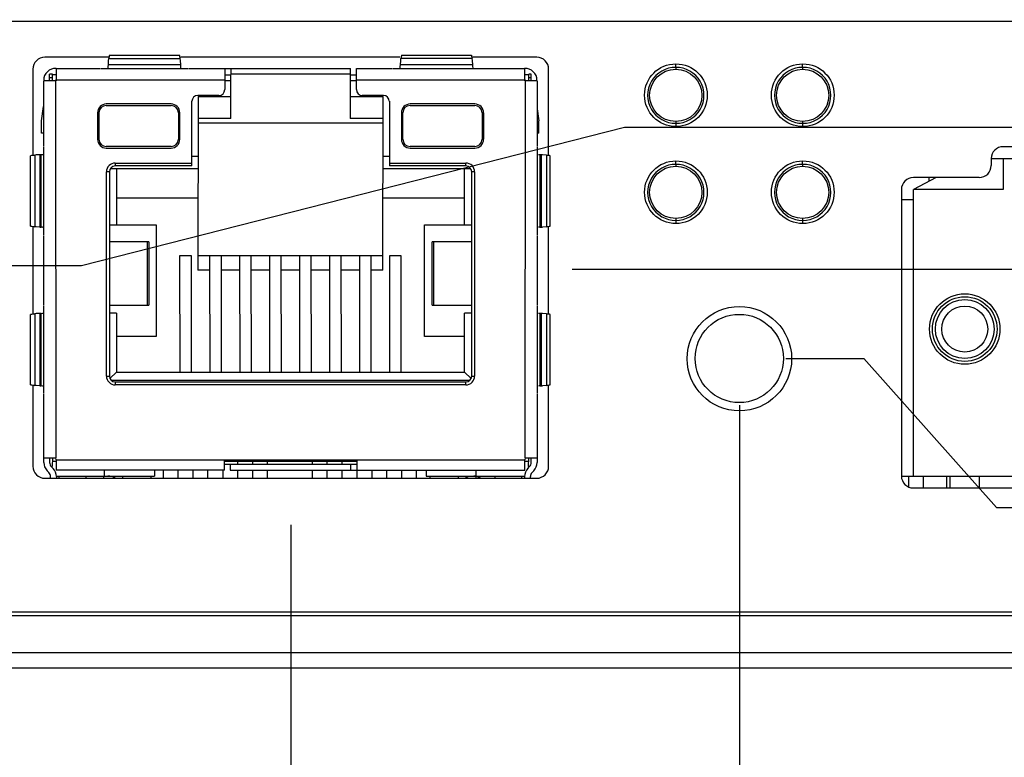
# Model space of a CAD drawing. Header units: inches. Extents: x 0 to 34, y 0 to 22.
# Tile 15 of 55: x 11.5 to 12.9, y 5.2 to 6.2. Entities that reach past the tile are written whole.
import ezdxf

# ---------------------------------------------------------------- set-up
doc = ezdxf.new("R2010")
doc.units = ezdxf.units.IN
doc.header["$LTSCALE"] = 1.87
doc.header["$MEASUREMENT"] = 0
doc.layers.get('0').update_dxf_attribs({"linetype": 'CONTINUOUS'})
doc.layers.add('DIMENSIONS', color=7, linetype='CONTINUOUS')
doc.styles.get("Standard").update_dxf_attribs({"font": 'txt', "width": 0.8})
doc.dimstyles.new('DIMSTYLE_2', dxfattribs={"dimtxt": 0.125, "dimasz": 0.18, "dimexe": 0.125, "dimexo": 0.0625, "dimgap": 0.03125, "dimtad": 0, "dimtih": 1, "dimtoh": 1, "dimdec": 3, "dimzin": 4, "dimdsep": 46, "dimtxsty": 'STANDARD', "dimblk": '_FILLED', "dimblk1": '_FILLED', "dimblk2": '_FILLED', "dimcen": 0.09, "dimadec": 0, "dimazin": 0, "dimtp": 0.01, "dimtm": 0.01, "dimtfac": 1, "dimtdec": 3, "dimtofl": 0, "dimtmove": 0, "dimatfit": 3, "dimldrblk": '_FILLED', "dimfxl": 1, "dimtolj": 1, "dimtzin": 4, "dimarcsym": 0})

# ---------------------------------------------------------------- blocks, each defined once
blk = doc.blocks.new('*D8')
at = {"layer": 'DIMENSIONS', "color": 2, "linetype": 'CONTINUOUS'}
blk.add_line((12.51, 5.682), (12.51, 4.8878), dxfattribs=at)
at = {"layer": 'DIMENSIONS', "color": 2, "linetype": 'CONTINUOUS', "insert": (12.4475, 4.8253), "char_height": 0.125, "width": 1.325, "attachment_point": 3, "rotation": 90, "line_spacing_factor": 0.9}
blk.add_mtext('1.038{\\Ftxt.shx;\\W1.000000;\\H0.125000; }[26.37]', dxfattribs=at)
blk = doc.blocks.new('_FILLED')
at = {"color": 0, "linetype": 'BYBLOCK'}
blk.add_solid([(0, 0), (-1, 0.1736), (-1, -0.1736)], dxfattribs=at)
blk = doc.blocks.new('*D9')
at = {"layer": 'DIMENSIONS', "color": 2, "linetype": 'CONTINUOUS'}
blk.add_line((11.9089, 5.5218), (11.9089, 4.8878), dxfattribs=at)
at = {"layer": 'DIMENSIONS', "color": 2, "linetype": 'CONTINUOUS', "insert": (11.8464, 4.8253), "char_height": 0.125, "width": 1.325, "attachment_point": 3, "rotation": 90, "line_spacing_factor": 0.9}
blk.add_mtext('1.639{\\Ftxt.shx;\\W1.000000;\\H0.125000; }[41.64]', dxfattribs=at)
blk = doc.blocks.new('*D10')
at = {"layer": 'DIMENSIONS', "color": 2, "linetype": 'CONTINUOUS'}
blk.add_line((11.2631, 5.542), (11.2631, 4.8878), dxfattribs=at)
at = {"layer": 'DIMENSIONS', "color": 2, "linetype": 'CONTINUOUS', "insert": (11.2006, 4.8253), "char_height": 0.125, "width": 1.325, "attachment_point": 3, "rotation": 90, "line_spacing_factor": 0.9}
blk.add_mtext('2.285{\\Ftxt.shx;\\W1.000000;\\H0.125000; }[58.04]', dxfattribs=at)
blk = doc.blocks.new('*D11')
at = {"layer": 'DIMENSIONS', "color": 2, "linetype": 'CONTINUOUS'}
blk.add_line((10.3143, 5.4095), (10.3143, 4.8878), dxfattribs=at)
at = {"layer": 'DIMENSIONS', "color": 2, "linetype": 'CONTINUOUS', "insert": (10.2518, 4.8253), "char_height": 0.125, "width": 1.325, "attachment_point": 3, "rotation": 90, "line_spacing_factor": 0.9}
blk.add_mtext('3.234{\\Ftxt.shx;\\W1.000000;\\H0.125000; }[82.14]', dxfattribs=at)
blk = doc.blocks.new('*D12')
at = {"layer": 'DIMENSIONS', "color": 2, "linetype": 'CONTINUOUS'}
blk.add_line((10.8377, 5.3514), (10.8377, 4.8878), dxfattribs=at)
at = {"layer": 'DIMENSIONS', "color": 2, "linetype": 'CONTINUOUS', "insert": (10.7752, 4.8253), "char_height": 0.125, "width": 1.325, "attachment_point": 3, "rotation": 90, "line_spacing_factor": 0.9}
blk.add_mtext('2.710{\\Ftxt.shx;\\W1.000000;\\H0.125000; }[68.85]', dxfattribs=at)
blk = doc.blocks.new('*D13')
at = {"layer": 'DIMENSIONS', "color": 2, "linetype": 'CONTINUOUS'}
blk.add_line((9.5465, 5.5769), (9.5465, 4.8878), dxfattribs=at)
at = {"layer": 'DIMENSIONS', "color": 2, "linetype": 'CONTINUOUS', "insert": (9.484, 4.8253), "char_height": 0.125, "width": 1.425, "attachment_point": 3, "rotation": 90, "line_spacing_factor": 0.9}
blk.add_mtext('4.002{\\Ftxt.shx;\\W1.000000;\\H0.125000; }[101.64]', dxfattribs=at)
blk = doc.blocks.new('*D14')
at = {"layer": 'DIMENSIONS', "color": 2, "linetype": 'CONTINUOUS'}
blk.add_line((8.9855, 5.5769), (8.9855, 4.8878), dxfattribs=at)
at = {"layer": 'DIMENSIONS', "color": 2, "linetype": 'CONTINUOUS', "insert": (8.923, 4.8253), "char_height": 0.125, "width": 1.425, "attachment_point": 3, "rotation": 90, "line_spacing_factor": 0.9}
blk.add_mtext('4.563{\\Ftxt.shx;\\W1.000000;\\H0.125000; }[115.89]', dxfattribs=at)
blk = doc.blocks.new('*D15')
at = {"layer": 'DIMENSIONS', "color": 2, "linetype": 'CONTINUOUS'}
for p, q in [((10.2216, 5.878), (10.2216, 5.2084)), ((10.2216, 5.2084), (10.1261, 5.0555)), ((10.1261, 5.0555), (10.1261, 4.8878))]:
    blk.add_line(p, q, dxfattribs=at)
at = {"layer": 'DIMENSIONS', "color": 2, "linetype": 'CONTINUOUS', "insert": (10.0636, 4.8253), "char_height": 0.125, "width": 1.325, "attachment_point": 3, "rotation": 90, "line_spacing_factor": 0.9}
blk.add_mtext('3.327{\\Ftxt.shx;\\W1.000000;\\H0.125000; }[84.49]', dxfattribs=at)
blk = doc.blocks.new('*D16')
at = {"layer": 'DIMENSIONS', "color": 2, "linetype": 'CONTINUOUS'}
for p, q in [((10.7716, 5.876), (10.7716, 5.2127)), ((10.7716, 5.2127), (10.6357, 5.0428)), ((10.6357, 5.0428), (10.6357, 4.8878))]:
    blk.add_line(p, q, dxfattribs=at)
at = {"layer": 'DIMENSIONS', "color": 2, "linetype": 'CONTINUOUS', "insert": (10.5732, 4.8253), "char_height": 0.125, "width": 1.325, "attachment_point": 3, "rotation": 90, "line_spacing_factor": 0.9}
blk.add_mtext('2.777{\\Ftxt.shx;\\W1.000000;\\H0.125000; }[70.52]', dxfattribs=at)
blk = doc.blocks.new('*D25')
at = {"layer": 'DIMENSIONS', "color": 2, "linetype": 'CONTINUOUS'}
blk.add_line((8.9015, 6.9748), (14.4832, 6.9748), dxfattribs=at)
at = {"layer": 'DIMENSIONS', "color": 2, "linetype": 'CONTINUOUS', "insert": (14.5457, 7.0373), "char_height": 0.125, "width": 1.325, "attachment_point": 1, "line_spacing_factor": 0.9}
blk.add_mtext('1.644{\\Ftxt.shx;\\W1.000000;\\H0.125000; }[41.77]', dxfattribs=at)
blk = doc.blocks.new('*D28')
at = {"layer": 'DIMENSIONS', "color": 2, "linetype": 'CONTINUOUS'}
for p, q in [((9.75, 6.8851), (13.8796, 6.8851)), ((13.8796, 6.8851), (14.1514, 6.7914)), ((14.1514, 6.7914), (14.4832, 6.7914))]:
    blk.add_line(p, q, dxfattribs=at)
at = {"layer": 'DIMENSIONS', "color": 2, "linetype": 'CONTINUOUS', "insert": (14.5457, 6.8539), "char_height": 0.125, "width": 1.325, "attachment_point": 1, "line_spacing_factor": 0.9}
blk.add_mtext('1.555{\\Ftxt.shx;\\W1.000000;\\H0.125000; }[39.49]', dxfattribs=at)
blk = doc.blocks.new('*D31')
at = {"layer": 'DIMENSIONS', "color": 2, "linetype": 'CONTINUOUS'}
for p, q in [((12.5723, 5.7448), (12.6768, 5.7448)), ((12.6768, 5.7448), (12.8544, 5.545)), ((12.8544, 5.545), (14.4786, 5.545))]:
    blk.add_line(p, q, dxfattribs=at)
at = {"layer": 'DIMENSIONS', "color": 2, "linetype": 'CONTINUOUS', "insert": (14.5411, 5.6075), "char_height": 0.125, "width": 1.225, "attachment_point": 1, "line_spacing_factor": 0.9}
blk.add_mtext('.414{\\Ftxt.shx;\\W1.000000;\\H0.125000; }[10.53]', dxfattribs=at)
blk = doc.blocks.new('*D32')
at = {"layer": 'DIMENSIONS', "color": 2, "linetype": 'CONTINUOUS'}
blk.add_line((12.286, 5.8643), (14.4832, 5.8643), dxfattribs=at)
at = {"layer": 'DIMENSIONS', "color": 2, "linetype": 'CONTINUOUS', "insert": (14.5457, 5.9268), "char_height": 0.125, "width": 1.225, "attachment_point": 1, "line_spacing_factor": 0.9}
blk.add_mtext('.534{\\Ftxt.shx;\\W1.000000;\\H0.125000; }[13.56]', dxfattribs=at)
blk = doc.blocks.new('*D33')
at = {"layer": 'DIMENSIONS', "color": 2, "linetype": 'CONTINUOUS'}
for p, q in [((11.6285, 5.8695), (12.356, 6.0548)), ((12.356, 6.0548), (14.4832, 6.0548)), ((11.4461, 5.8695), (11.6285, 5.8695))]:
    blk.add_line(p, q, dxfattribs=at)
at = {"layer": 'DIMENSIONS', "color": 2, "linetype": 'CONTINUOUS', "insert": (14.5457, 6.1173), "char_height": 0.125, "width": 1.225, "attachment_point": 1, "line_spacing_factor": 0.9}
blk.add_mtext('.539{\\Ftxt.shx;\\W1.000000;\\H0.125000; }[13.69]', dxfattribs=at)

msp = doc.modelspace()

# ---------------------------------------------------------------- linework, layer by layer
at = {"color": 7, "linetype": 'CONTINUOUS'}
for p, q in [((13.3592, 6.1961), (8.6004, 6.1961)), ((11.6645, 6.1483), (11.5794, 6.1483)), ((11.6655, 6.1483), (11.6656, 6.1489)), ((11.666, 6.1511), (11.76, 6.1511)), ((11.7605, 6.1483), (11.7604, 6.1488)), ((12.0551, 6.1483), (11.7615, 6.1483)), ((12.0568, 6.1483), (12.0569, 6.1488)), ((12.0573, 6.151), (12.1513, 6.151)), ((12.1519, 6.1483), (12.1518, 6.1488)), ((12.2384, 6.1483), (12.1529, 6.1483)), ((11.6642, 6.1343), (11.6644, 6.136)), ((11.6644, 6.136), (11.6645, 6.1381)), ((11.6645, 6.1381), (11.6648, 6.1441)), ((11.7615, 6.138), (11.6645, 6.138)), ((11.6648, 6.1441), (11.6651, 6.1465)), ((11.6651, 6.1465), (11.7609, 6.1465)), ((11.7612, 6.1438), (11.7609, 6.1465)), ((11.7615, 6.1381), (11.7612, 6.1438)), ((11.7616, 6.136), (11.7615, 6.1381)), ((11.7618, 6.1341), (11.7616, 6.136)), ((12.0556, 6.1343), (12.0557, 6.136)), ((12.0557, 6.136), (12.0558, 6.1381)), ((12.0558, 6.1381), (12.0562, 6.1441)), ((12.1529, 6.138), (12.0558, 6.138)), ((12.0562, 6.1441), (12.0565, 6.1465)), ((12.1522, 6.1465), (12.0565, 6.1465)), ((12.1525, 6.1438), (12.1522, 6.1465)), ((12.1529, 6.1381), (12.1525, 6.1438)), ((12.153, 6.136), (12.1529, 6.1381)), ((12.1532, 6.1341), (12.153, 6.136)), ((12.4248, 6.1348), (12.4248, 6.1395)), ((12.4248, 6.1348), (12.4248, 6.1323)), ((12.5948, 6.1348), (12.5948, 6.1395)), ((12.5948, 6.1348), (12.5948, 6.1323)), ((11.5634, 6.1323), (11.5634, 6.0177)), ((11.5895, 6.1255), (11.5857, 6.1255)), ((11.5857, 6.1168), (11.5857, 6.1255)), ((11.5947, 6.1247), (11.5895, 6.1247)), ((11.5895, 6.1168), (11.5895, 6.1247)), ((11.5947, 6.1334), (11.6535, 6.1334)), ((11.5947, 6.1334), (11.5947, 6.1168)), ((11.6544, 6.1334), (11.7716, 6.1334)), ((11.7725, 6.1334), (11.989, 6.1334)), ((11.8205, 6.1334), (11.8205, 6.105)), ((11.8205, 6.1247), (11.8288, 6.1247)), ((11.8284, 6.1334), (11.8284, 6.1255)), ((11.989, 6.1255), (11.8284, 6.1255)), ((11.8287, 6.0661), (11.8288, 6.1247)), ((11.9886, 6.1247), (11.9969, 6.1247)), ((11.9886, 6.1247), (11.9886, 6.0661)), ((11.989, 6.1255), (11.989, 6.1334)), ((11.9969, 6.1334), (12.0449, 6.1334)), ((11.9969, 6.105), (11.9969, 6.1334)), ((12.0458, 6.1334), (12.163, 6.1334)), ((12.1638, 6.1334), (12.2227, 6.1334)), ((12.2227, 6.1168), (12.2227, 6.1334)), ((12.2279, 6.1247), (12.2227, 6.1247)), ((12.231, 6.1255), (12.2279, 6.1255)), ((12.2279, 6.1168), (12.2279, 6.1247)), ((12.231, 6.1168), (12.231, 6.1255)), ((12.2544, 6.0177), (12.2544, 6.1323)), ((11.5947, 6.1168), (11.5782, 6.1168)), ((11.5782, 6.0287), (11.5782, 6.1168)), ((11.5895, 6.1208), (11.5852, 6.1208)), ((11.8205, 6.1176), (11.5939, 6.1176)), ((11.5939, 6.1176), (11.5943, 5.6117)), ((11.8288, 6.1168), (11.8205, 6.1168)), ((11.9969, 6.1168), (11.9886, 6.1168)), ((12.2235, 6.1176), (11.9969, 6.1176)), ((12.2392, 6.1168), (12.2227, 6.1168)), ((12.2231, 5.6117), (12.2235, 6.1176)), ((12.2305, 6.1208), (12.2279, 6.1208)), ((12.2392, 6.1168), (12.2392, 6.0287)), ((11.8126, 6.0972), (11.7843, 6.0972)), ((11.7847, 6.0956), (11.7844, 5.8629)), ((11.7847, 6.0956), (11.8288, 6.0956)), ((11.9886, 6.0956), (12.0327, 6.0956)), ((12.0331, 6.0972), (12.0048, 6.0972)), ((12.0324, 5.8629), (12.0327, 6.0956)), ((11.575, 6.0632), (11.5777, 6.0822)), ((11.7485, 6.0857), (11.6618, 6.0857)), ((11.6618, 6.0838), (11.7485, 6.0838)), ((11.7764, 6.0027), (11.7764, 6.0893)), ((12.041, 6.0893), (12.041, 6.0027)), ((12.1555, 6.0857), (12.0689, 6.0857)), ((12.0689, 6.0838), (12.1555, 6.0838)), ((11.65, 6.0739), (11.65, 6.0385)), ((11.652, 6.0385), (11.652, 6.0739)), ((11.7583, 6.0739), (11.7583, 6.0385)), ((11.7603, 6.0385), (11.7603, 6.0739)), ((12.0571, 6.0739), (12.0571, 6.0385)), ((12.0591, 6.0385), (12.0591, 6.0739)), ((12.1654, 6.0739), (12.1654, 6.0385)), ((12.1674, 6.0385), (12.1674, 6.0739)), ((12.2392, 6.0793), (12.2415, 6.0632)), ((11.575, 6.0468), (11.575, 6.0632)), ((12.0325, 6.0601), (11.7845, 6.0601)), ((11.8287, 6.0661), (11.7846, 6.0661)), ((12.0327, 6.0661), (11.9886, 6.0661)), ((12.2415, 6.0468), (12.2415, 6.0632)), ((12.4248, 6.0623), (12.4248, 6.0598)), ((12.4248, 6.0598), (12.4248, 6.0555)), ((12.5948, 6.0623), (12.5948, 6.0598)), ((12.5948, 6.0598), (12.5948, 6.0555)), ((11.5777, 6.0468), (11.575, 6.0468)), ((12.2415, 6.0468), (12.2388, 6.0468)), ((11.5604, 5.9222), (11.5604, 6.0162)), ((11.5678, 6.0174), (11.5659, 6.0172)), ((11.5659, 6.0172), (11.5659, 5.9212)), ((11.5727, 6.0177), (11.5678, 6.0174)), ((11.5746, 6.0178), (11.5727, 6.0177)), ((11.5727, 6.0177), (11.5727, 5.9207)), ((11.5746, 5.9206), (11.5746, 6.0178)), ((11.5782, 5.9106), (11.5782, 6.0278)), ((11.7485, 6.0287), (11.6618, 6.0287)), ((11.6618, 6.0267), (11.7485, 6.0267)), ((12.1555, 6.0287), (12.0689, 6.0287)), ((12.0689, 6.0267), (12.1555, 6.0267)), ((12.2392, 6.0278), (12.2392, 5.9106)), ((12.2447, 6.0177), (12.2427, 6.0178)), ((12.2427, 6.0178), (12.2427, 5.9206)), ((12.2447, 5.9207), (12.2447, 6.0177)), ((12.2515, 6.0172), (12.2462, 6.0177)), ((12.2515, 6.0172), (12.2515, 5.9212)), ((12.2567, 5.9222), (12.2567, 6.0162)), ((13.174, 6.0285), (12.8634, 6.0285)), ((11.6738, 6.0066), (11.7764, 6.0066)), ((11.6738, 6.0066), (11.6738, 6.0027)), ((11.7764, 6.0027), (11.6738, 6.0027)), ((11.7764, 6.0157), (11.7847, 6.0157)), ((12.0327, 6.0157), (12.041, 6.0157)), ((12.041, 6.0066), (12.1435, 6.0066)), ((12.1435, 6.0027), (12.041, 6.0027)), ((12.1435, 6.0027), (12.1435, 6.0066)), ((12.4248, 6.0048), (12.4248, 6.0095)), ((12.4248, 6.0048), (12.4248, 6.0023)), ((12.5948, 6.0048), (12.5948, 6.0095)), ((12.5948, 6.0048), (12.5948, 6.0023)), ((12.8474, 6.0125), (12.9208, 6.0125)), ((12.8474, 6.0125), (12.8474, 6.0032)), ((12.8634, 6.0125), (12.8634, 5.9712)), ((11.666, 5.9948), (11.662, 5.9948)), ((11.662, 5.7212), (11.662, 5.9948)), ((11.666, 5.9948), (11.666, 5.7212)), ((11.7847, 5.9989), (11.6672, 5.9989)), ((11.6754, 5.9989), (11.6754, 5.9237)), ((12.1502, 5.9989), (12.0327, 5.9989)), ((12.1419, 5.9237), (12.1419, 5.9989)), ((12.1553, 5.9948), (12.1514, 5.9948)), ((12.1514, 5.7212), (12.1514, 5.9948)), ((12.1553, 5.9948), (12.1553, 5.7212)), ((12.8314, 5.9872), (12.7431, 5.9872)), ((12.7736, 5.9872), (12.7431, 5.9712)), ((12.7642, 5.9822), (12.7642, 5.9872)), ((12.7271, 5.9712), (12.7271, 5.5873)), ((12.8634, 5.9712), (12.7431, 5.9712)), ((12.7431, 5.5873), (12.7431, 5.9712)), ((11.7844, 5.9596), (11.6752, 5.9596)), ((12.1417, 5.9596), (12.0324, 5.9596)), ((12.7431, 5.9574), (12.7271, 5.9574)), ((11.666, 5.9237), (11.7285, 5.9237)), ((11.7285, 5.9237), (11.7285, 5.7741)), ((12.0883, 5.9237), (12.1514, 5.9237)), ((12.0883, 5.7741), (12.0883, 5.9237)), ((12.4248, 5.9323), (12.4248, 5.9298)), ((12.4248, 5.9298), (12.4248, 5.9255)), ((12.5948, 5.9323), (12.5948, 5.9298)), ((12.5948, 5.9298), (12.5948, 5.9255)), ((11.5634, 5.9207), (11.5634, 5.8051)), ((11.5678, 5.921), (11.5659, 5.9212)), ((11.5727, 5.9207), (11.5678, 5.921)), ((11.5727, 5.9207), (11.5746, 5.9206)), ((12.2427, 5.9206), (12.2447, 5.9207)), ((12.2515, 5.9212), (12.2462, 5.9208)), ((12.2544, 5.8051), (12.2544, 5.9207)), ((11.5782, 5.8161), (11.5782, 5.9097)), ((11.7188, 5.9011), (11.6668, 5.9011)), ((11.7169, 5.8164), (11.7169, 5.9011)), ((11.7188, 5.9011), (11.7188, 5.8164)), ((12.1505, 5.9011), (12.0984, 5.9011)), ((12.0984, 5.8164), (12.0984, 5.9011)), ((12.1003, 5.9011), (12.1003, 5.8164)), ((12.2392, 5.9097), (12.2392, 5.8161)), ((11.7757, 5.8825), (11.76, 5.8825)), ((11.76, 5.8825), (11.7602, 5.7265)), ((11.7759, 5.7265), (11.7757, 5.8825)), ((11.7844, 5.8826), (12.0324, 5.8826)), ((11.8001, 5.8825), (11.8003, 5.7265)), ((11.8161, 5.7265), (11.8159, 5.8825)), ((11.8403, 5.8825), (11.8405, 5.7265)), ((11.8562, 5.7265), (11.856, 5.8825)), ((11.8805, 5.8825), (11.8806, 5.7265)), ((11.8964, 5.7265), (11.8962, 5.8825)), ((11.9206, 5.8825), (11.9208, 5.7265)), ((11.9365, 5.7265), (11.9364, 5.8825)), ((11.9608, 5.8825), (11.9609, 5.7265)), ((11.9767, 5.7265), (11.9765, 5.8825)), ((12.0009, 5.8825), (12.0011, 5.7265)), ((12.0168, 5.7265), (12.0167, 5.8825)), ((12.0568, 5.8825), (12.0411, 5.8825)), ((12.0411, 5.8825), (12.0413, 5.7265)), ((12.057, 5.7265), (12.0568, 5.8825)), ((11.8002, 5.8629), (11.7844, 5.8629)), ((11.8403, 5.8629), (11.8159, 5.8629)), ((11.8805, 5.8629), (11.8561, 5.8629)), ((11.9206, 5.8629), (11.8962, 5.8629)), ((11.9608, 5.8629), (11.9364, 5.8629)), ((12.0009, 5.8629), (11.9765, 5.8629)), ((12.0324, 5.8629), (12.0167, 5.8629)), ((11.5678, 5.8048), (11.5659, 5.8046)), ((11.5727, 5.8051), (11.5678, 5.8048)), ((11.5746, 5.8052), (11.5727, 5.8051)), ((11.5727, 5.8051), (11.5727, 5.7081)), ((11.5746, 5.708), (11.5746, 5.8052)), ((11.5782, 5.698), (11.5782, 5.8152)), ((11.6754, 5.8056), (11.666, 5.8056)), ((11.6668, 5.8164), (11.7188, 5.8164)), ((11.6754, 5.8056), (11.6754, 5.7265)), ((12.0984, 5.8164), (12.1505, 5.8164)), ((12.1514, 5.8056), (12.1419, 5.8056)), ((12.1419, 5.7265), (12.1419, 5.8056)), ((12.2392, 5.8152), (12.2392, 5.698)), ((12.2447, 5.8051), (12.2427, 5.8052)), ((12.2427, 5.8052), (12.2427, 5.708)), ((12.2447, 5.7081), (12.2447, 5.8051)), ((12.2515, 5.8046), (12.2462, 5.8051)), ((11.5604, 5.7096), (11.5604, 5.8036)), ((11.5659, 5.8046), (11.5659, 5.7086)), ((12.2515, 5.8046), (12.2515, 5.7086)), ((12.2567, 5.7096), (12.2567, 5.8036)), ((11.7285, 5.7741), (11.6751, 5.7741)), ((12.1417, 5.7741), (12.0883, 5.7741)), ((11.6754, 5.7265), (11.6667, 5.7178)), ((11.6754, 5.7265), (12.1419, 5.7265)), ((12.1419, 5.7265), (12.1506, 5.7178)), ((11.662, 5.7212), (11.666, 5.7212)), ((11.668, 5.7159), (12.1493, 5.7159)), ((11.6738, 5.7133), (12.1435, 5.7133)), ((11.6738, 5.7133), (11.6738, 5.7094)), ((12.1435, 5.7094), (12.1435, 5.7133)), ((12.1514, 5.7212), (12.1553, 5.7212)), ((11.5634, 5.7081), (11.5634, 5.6003)), ((11.5678, 5.7084), (11.5659, 5.7086)), ((11.5727, 5.7081), (11.5678, 5.7084)), ((11.5727, 5.7081), (11.5746, 5.708)), ((12.1435, 5.7094), (11.6738, 5.7094)), ((12.2427, 5.708), (12.2447, 5.7081)), ((12.2515, 5.7086), (12.2462, 5.7082)), ((12.2544, 5.6003), (12.2544, 5.7081)), ((11.578, 5.6054), (11.5782, 5.6971)), ((12.2392, 5.6971), (12.239, 5.6054)), ((11.5782, 5.6117), (11.5947, 5.6117)), ((11.5859, 5.6054), (11.5859, 5.6117)), ((11.5895, 5.6117), (11.5893, 5.5999)), ((11.5895, 5.607), (11.5947, 5.607)), ((11.5947, 5.609), (11.5943, 5.6117)), ((11.5947, 5.609), (12.2227, 5.609)), ((11.5947, 5.609), (11.5947, 5.5952)), ((11.8201, 5.5952), (11.8201, 5.609)), ((11.8201, 5.607), (11.9973, 5.607)), ((11.8379, 5.6031), (11.8379, 5.607)), ((11.8582, 5.6031), (11.8582, 5.607)), ((11.8779, 5.6031), (11.8779, 5.607)), ((11.9381, 5.6031), (11.9381, 5.607)), ((11.9578, 5.6031), (11.9578, 5.607)), ((11.978, 5.6031), (11.978, 5.607)), ((11.9973, 5.609), (11.9973, 5.5952)), ((12.2227, 5.6117), (12.2392, 5.6117)), ((12.2231, 5.6117), (12.2227, 5.609)), ((12.2227, 5.5952), (12.2227, 5.609)), ((12.2231, 5.607), (12.2279, 5.607)), ((12.2276, 5.5999), (12.2279, 5.6117)), ((12.2311, 5.6054), (12.2311, 5.6117)), ((11.5848, 5.592), (11.5825, 5.5944)), ((11.5881, 5.5999), (11.5904, 5.5975)), ((11.8201, 5.5952), (11.5947, 5.5952)), ((11.6594, 5.5873), (11.6594, 5.5952)), ((11.7263, 5.5952), (11.7263, 5.5873)), ((11.7382, 5.5843), (11.7382, 5.5952)), ((11.7579, 5.5843), (11.7579, 5.5952)), ((11.7783, 5.5843), (11.7783, 5.5952)), ((11.798, 5.5843), (11.798, 5.5952)), ((11.8182, 5.5843), (11.8182, 5.5952)), ((11.8201, 5.6031), (11.9972, 5.6031)), ((11.8279, 5.6031), (11.8279, 5.5952)), ((11.8279, 5.5952), (12.2227, 5.5952)), ((11.8379, 5.5843), (11.8379, 5.5952)), ((11.8582, 5.5843), (11.8582, 5.5952)), ((11.8779, 5.5843), (11.8779, 5.5952)), ((11.9381, 5.5843), (11.9381, 5.5952)), ((11.9578, 5.5843), (11.9578, 5.5952)), ((11.978, 5.5843), (11.978, 5.5952)), ((11.9894, 5.5952), (11.9894, 5.6031)), ((11.9977, 5.5843), (11.9977, 5.5952)), ((12.018, 5.5843), (12.018, 5.5952)), ((12.0377, 5.5843), (12.0377, 5.5952)), ((12.0579, 5.5843), (12.0579, 5.5952)), ((12.0776, 5.5843), (12.0776, 5.5952)), ((12.0905, 5.5952), (12.0905, 5.5873)), ((12.1575, 5.5843), (12.1575, 5.5952)), ((12.2266, 5.5975), (12.2289, 5.5999)), ((12.2345, 5.5944), (12.2322, 5.592)), ((11.5794, 5.5843), (12.2384, 5.5843)), ((11.587, 5.5843), (11.587, 5.5865)), ((11.5949, 5.5873), (11.7263, 5.5873)), ((11.5949, 5.5865), (11.5949, 5.5843)), ((11.5985, 5.5843), (11.5985, 5.5873)), ((11.6342, 5.5873), (11.6342, 5.5843)), ((11.6583, 5.5843), (11.6583, 5.5873)), ((11.7216, 5.5873), (11.7216, 5.5843)), ((12.0905, 5.5873), (12.2221, 5.5873)), ((12.0952, 5.5873), (12.0952, 5.5843)), ((12.1827, 5.5843), (12.1827, 5.5873)), ((12.2183, 5.5873), (12.2183, 5.5843)), ((12.2221, 5.5865), (12.2221, 5.5843)), ((12.23, 5.5843), (12.23, 5.5865)), ((12.7271, 5.5873), (13.3103, 5.5873)), ((12.7366, 5.5873), (12.7366, 5.5727)), ((12.7568, 5.5713), (12.7568, 5.5873)), ((12.7878, 5.5713), (12.7878, 5.5873)), ((12.7923, 5.5713), (12.7923, 5.5873)), ((12.8317, 5.5713), (12.8317, 5.5873)), ((12.7431, 5.5713), (13.2943, 5.5713)), ((8.6004, 5.4053), (13.3593, 5.4053)), ((8.6004, 5.4004), (13.3593, 5.4004)), ((8.4844, 5.3507), (13.4752, 5.3507)), ((8.4844, 5.3303), (13.4752, 5.3303))]:
    msp.add_line(p, q, dxfattribs=at)
for centre, radius in [((12.425, 6.0975), 0.042), ((12.595, 6.0975), 0.042), ((12.4248, 6.0973), 0.035), ((12.5948, 6.0973), 0.035), ((12.425, 5.9675), 0.042), ((12.595, 5.9675), 0.042), ((12.4248, 5.9673), 0.035), ((12.5948, 5.9673), 0.035), ((12.812, 5.7842), 0.0472), ((12.812, 5.7842), 0.0433), ((12.812, 5.7842), 0.0394), ((12.51, 5.7445), 0.07), ((12.812, 5.7842), 0.0308), ((12.5098, 5.7448), 0.0591)]:
    msp.add_circle(centre, radius, dxfattribs=at)
for centre, radius, start, end in [((11.5794, 6.1323), 0.016, 90, 180), ((11.9802, 6.0901), 0.3201, 169.5111, 169.8419), ((11.9514, 6.0954), 0.2908, 168.9509, 169.4085), ((11.4784, 6.0953), 0.2871, 10.7494, 11.2105), ((11.4503, 6.09), 0.3157, 10.3127, 10.6483), ((12.3714, 6.0901), 0.3199, 169.5111, 169.8419), ((12.344, 6.0952), 0.2921, 168.9763, 169.4204), ((11.8685, 6.0951), 0.2883, 10.7373, 11.1847), ((11.8417, 6.09), 0.3156, 10.3128, 10.6483), ((12.2384, 6.1323), 0.016, 0, 90), ((12.4246, 6.0973), 0.0375, 89.6628, 270.3396), ((12.4251, 6.0973), 0.0375, 269.6628, 90.3446), ((12.5946, 6.0973), 0.0375, 89.6628, 270.3396), ((12.5951, 6.0973), 0.0375, 269.6628, 90.3446), ((11.5936, 6.1176), 0.0157, 87.1421, 180), ((12.2231, 6.1176), 0.0157, 0, 92.8579), ((11.7843, 6.0893), 0.00787, 90, 180), ((11.8126, 6.105), 0.00787, 270, 360), ((12.0048, 6.105), 0.00787, 180, 270), ((12.0331, 6.0893), 0.00787, 0, 90), ((11.6618, 6.0739), 0.0118, 90, 180), ((11.6618, 6.0739), 0.00984, 90, 180), ((11.7485, 6.0739), 0.0118, 0, 90), ((11.7485, 6.0739), 0.00984, 0, 90), ((12.0689, 6.0739), 0.0118, 90, 180), ((12.0689, 6.0739), 0.00984, 90, 180), ((12.1555, 6.0739), 0.0118, 0, 90), ((12.1555, 6.0739), 0.00984, 0, 90), ((11.6618, 6.0385), 0.0118, 180, 270), ((11.6618, 6.0385), 0.00984, 180, 270), ((11.7485, 6.0385), 0.0118, 270, 360), ((11.7485, 6.0385), 0.00984, 270, 360), ((12.0689, 6.0385), 0.0118, 180, 270), ((12.0689, 6.0385), 0.00984, 180, 270), ((12.1555, 6.0385), 0.0118, 270, 360), ((12.1555, 6.0385), 0.00984, 270, 360), ((11.6177, 5.7173), 0.3044, 100.3435, 100.8561), ((11.6236, 5.6849), 0.3372, 99.8619, 100.3417), ((12.2406, 5.9092), 0.1086, 87.0026, 87.8278), ((12.1946, 5.6909), 0.3311, 79.6479, 80.1149), ((12.2007, 5.7242), 0.2974, 79.1526, 79.6548), ((12.8634, 6.0125), 0.016, 90, 180), ((11.6738, 5.9948), 0.0118, 89.9955, 180.0045), ((11.6738, 5.9948), 0.00787, 90, 180), ((12.1435, 5.9948), 0.0118, 359.9955, 90.0045), ((12.1435, 5.9948), 0.00787, 0, 90), ((12.4246, 5.9673), 0.0375, 89.6628, 270.3396), ((12.4251, 5.9673), 0.0375, 269.6628, 90.3446), ((12.5946, 5.9673), 0.0375, 89.6628, 270.3396), ((12.5951, 5.9673), 0.0375, 269.6628, 90.3446), ((12.8314, 6.0032), 0.016, 270, 360), ((12.7431, 5.9712), 0.016, 90, 180), ((11.6177, 6.2212), 0.3044, 259.1439, 259.6561), ((11.6236, 6.2535), 0.3372, 259.658, 260.1381), ((12.2406, 6.0293), 0.1087, 272.1726, 272.9894), ((12.1946, 6.2475), 0.3311, 279.8851, 280.3524), ((12.2007, 6.2143), 0.2974, 280.3455, 280.8474), ((12.2406, 5.6966), 0.1086, 87.0026, 87.8278), ((11.6177, 5.5047), 0.3044, 100.3435, 100.8561), ((11.6236, 5.4723), 0.3372, 99.8619, 100.3417), ((12.1946, 5.4783), 0.3311, 79.6479, 80.1149), ((12.2007, 5.5116), 0.2974, 79.1526, 79.6548), ((11.6738, 5.7212), 0.0118, 179.9955, 270.0045), ((11.6738, 5.7212), 0.00787, 180, 270), ((12.1435, 5.7212), 0.0118, 269.9955, 0.0045), ((12.1435, 5.7212), 0.00787, 270, 360), ((11.6177, 6.0086), 0.3044, 259.1439, 259.6561), ((11.6236, 6.0409), 0.3372, 259.658, 260.1381), ((12.2406, 5.8167), 0.1087, 272.1726, 272.9894), ((12.1946, 6.0349), 0.3311, 279.8851, 280.3524), ((12.2007, 6.0017), 0.2974, 280.3455, 280.8474), ((11.5794, 5.6003), 0.016, 180, 270), ((11.5937, 5.6054), 0.0157, 180, 224.2693), ((11.5937, 5.6054), 0.00787, 180, 224.2693), ((11.5792, 5.5865), 0.0157, 0, 44.2693), ((12.2378, 5.5865), 0.0157, 135.7307, 180), ((12.2233, 5.6054), 0.00787, 315.7307, 360), ((12.2233, 5.6054), 0.0157, 315.7307, 360), ((12.2384, 5.6003), 0.016, 270, 360), ((11.5792, 5.5865), 0.00787, 0, 44.2693), ((11.6636, 5.5676), 0.0197, 57.9886, 90), ((11.4042, 5.5874), 0.2797, 359.367, 359.9816), ((12.4127, 5.5874), 0.2797, 180.0184, 180.633), ((12.1532, 5.5676), 0.0197, 106.6676, 122.0114), ((12.1532, 5.5676), 0.0197, 57.9886, 86.6672), ((12.2378, 5.5865), 0.00787, 135.7307, 180), ((12.7431, 5.5873), 0.016, 180, 270)]:
    msp.add_arc(centre, radius, start, end, dxfattribs=at)
for centre, start_param, end_param in [((11.5723, 6.0183), -1.161298, -0.542943), ((12.2451, 6.0183), -2.367938, -1.981647), ((11.5723, 5.9201), 0.542965, 1.161298), ((12.2451, 5.9201), 1.981647, 2.36792), ((11.5723, 5.8057), -1.161298, -0.542943), ((12.2451, 5.8057), -2.367938, -1.981647), ((11.5723, 5.7075), 0.542965, 1.161298), ((12.2451, 5.7075), 1.981647, 2.36792)]:
    msp.add_ellipse(centre, major_axis=(0.00591, 0), ratio=0.087977, start_param=start_param, end_param=end_param, dxfattribs=at)

# ---------------------------------------------------------------- dimensions: what is measured, and where the dimension line sits
at = {"layer": 'DIMENSIONS', "color": 2, "linetype": 'CONTINUOUS'}
for feature_location, offset, dtype, origin, picture, middle in [((8.90148, 6.97479), (5.58177, 0), 0, (13.47522, 5.33031), '*D25', (15.20825, 6.97479)), ((9.75, 6.8851), (4.7332, -0.0937), 0, (12.2548, 5.3303), '*D28', (15.2082, 6.7914)), ((11.4461, 5.8695), (3.0371, 0.1853), 0, (11.3836, 5.3303), '*D33', (15.1582, 6.0548)), ((10.2216405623, 5.8779730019), (-0.0955352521, -0.9901611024), 0, (13.5482073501, 5.9404730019), '*D15', (10.1261053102, 4.1628118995)), ((10.7716405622, 5.8759730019), (-0.135927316, -0.9881611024), 0, (13.5482073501, 5.9384730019), '*D16', (10.6357132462, 4.1628118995)), ((12.286, 5.8643), (2.1973, 0), 0, (12.2235, 5.3303), '*D32', (15.1582, 5.8643)), ((12.51, 5.682), (0, -0.7942), 1, (13.5482, 5.7445), '*D8', (12.51, 4.1628)), ((12.57232, 5.74479), (1.90627, -0.19979), 0, (12.50982, 5.33031), '*D31', (15.15359, 5.545)), ((8.9855, 5.5769), (0, -0.6891), 1, (13.5482, 5.6394), '*D14', (8.9855, 4.1128)), ((9.5465, 5.5769), (0, -0.6891), 1, (13.5482, 5.6394), '*D13', (9.5465, 4.1128)), ((11.2631, 5.542), (0, -0.6542), 1, (13.5482, 5.6045), '*D10', (11.2631, 4.1628)), ((11.9089, 5.5218), (0, -0.634), 1, (13.5482, 5.5843), '*D9', (11.9089, 4.1628)), ((10.3143, 5.4095), (0, -0.5217), 1, (13.5482, 5.472), '*D11', (10.3143, 4.1628)), ((10.83774, 5.35136), (0, -0.46354), 1, (13.54821, 5.41386), '*D12', (10.83774, 4.16281))]:
    dim = msp.add_ordinate_dim(feature_location=feature_location, offset=offset, dtype=dtype, origin=origin, dimstyle='DIMSTYLE_2', dxfattribs=at)
    dim.commit()
    dim.dimension.update_dxf_attribs({"geometry": picture, "text_midpoint": middle})

doc.saveas('drawing.dxf')
